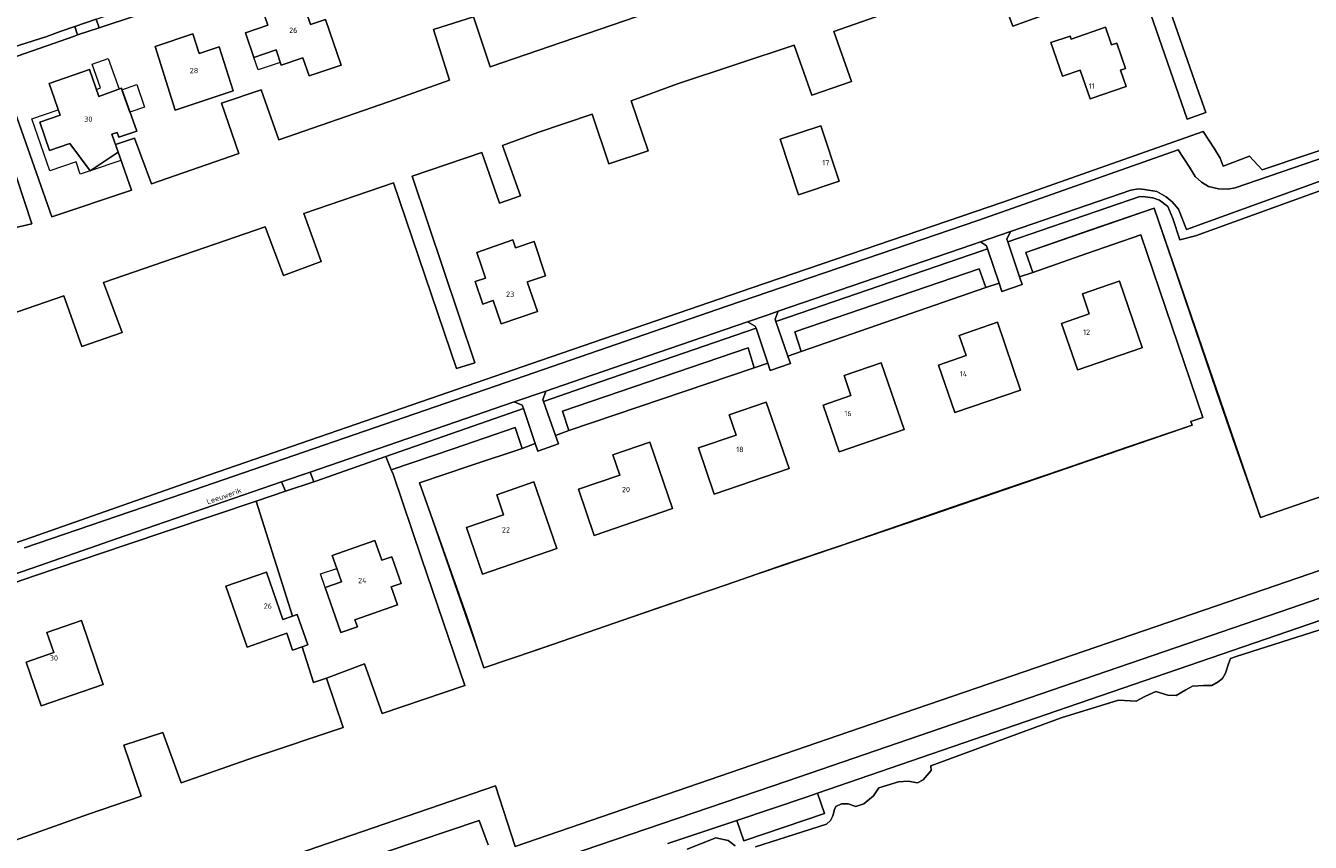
# Model space of a CAD drawing. Header units: metres. Extents: x 264570 to 266133, y 576109 to 577454.
# Tile 114 of 128: x 265097 to 265338, y 577110 to 577263. Entities that reach past the tile are written whole.
import ezdxf
from ezdxf.enums import TextEntityAlignment as Align

# ---------------------------------------------------------------- set-up
doc = ezdxf.new("R2010")
doc.units = ezdxf.units.M
for name, color, linetype, lineweight in [('B-BH-OG-BEBOUWING-G', 252, 'Continuous', 15), ('B-BH-OG-BEBOUWING-T50', 252, 'Continuous', 15), ('B-WE-OG-TOPOGRAFIE-G', 252, 'Continuous', 15)]:
    doc.layers.add(name, color=color, linetype=linetype, lineweight=lineweight)
doc.styles.add('NLCS-ISO-M200-T50', font='NLCS-ISO.ttf', dxfattribs={"height": 1})

msp = doc.modelspace()

# ---------------------------------------------------------------- linework, layer by layer
at = {"layer": 'B-BH-OG-BEBOUWING-G'}
for points in [[(265145.21, 577255.95), (265144.26, 577258.78), (265140.1, 577257.34), (265140.1, 577257.34), (265138.53, 577262.01), (265142.68, 577263.44), (265141.7, 577266.27), (265141.7, 577266.27), (265148.94, 577268.71), (265150.69, 577263.53), (265153.53, 577264.49), (265153.53, 577264.49), (265156.42, 577255.91), (265150.45, 577253.9), (265149.29, 577257.32), (265149.29, 577257.32), (265145.21, 577255.95)], [(265121.57, 577259.41), (265128.67, 577261.79), (265128.67, 577261.79), (265129.83, 577258.1), (265133.59, 577259.37), (265136.18, 577251.15), (265125.31, 577247.5), (265121.57, 577259.41)], [(265291.57, 577253.87), (265289.4, 577260.15), (265293, 577261.39), (265293.2, 577260.81), (265299.67, 577263.05), (265300.8, 577259.75), (265301.76, 577260.08), (265303.4, 577255.33), (265302.44, 577255), (265303.51, 577251.91), (265296.79, 577249.59), (265294.91, 577255.02), (265291.57, 577253.87)], [(265114.63, 577239.62), (265109.4, 577236.11), (265105.6, 577241.26), (265105.6, 577241.26), (265101.81, 577239.96), (265100, 577245.24), (265100, 577245.24), (265103.78, 577246.53), (265103.78, 577246.53), (265101.73, 577252.52), (265109.3, 577255.12), (265109.3, 577255.12), (265111.03, 577250.08), (265115.26, 577251.59), (265115.26, 577251.59), (265118.13, 577243.56), (265114.77, 577242.41), (265114.77, 577242.41), (265114.46, 577243.31), (265113.47, 577242.97), (265113.47, 577242.97), (265114.63, 577239.62)], [(265242.15, 577231.65), (265238.71, 577242.06), (265246.33, 577244.58), (265249.78, 577234.17), (265242.15, 577231.65)], [(265184.92, 577211.85), (265184.92, 577211.85), (265184.92, 577211.85), (265184.18, 577211.59), (265182.98, 577211.18), (265181.54, 577215.37), (265183.48, 577216.04), (265183.5, 577216.05), (265182.68, 577218.45), (265181.88, 577220.86), (265188.62, 577223.19), (265189.13, 577221.7), (265192.59, 577222.87), (265194.72, 577216.48), (265191.35, 577215.34), (265191.32, 577215.33), (265193.23, 577209.78), (265186.44, 577207.44), (265184.92, 577211.85)], [(265291.41, 577207.56), (265291.43, 577207.56), (265296.61, 577209.34), (265295.31, 577213.11), (265302.18, 577215.47), (265302.25, 577215.49), (265302.27, 577215.44), (265306.53, 577203.03), (265306.54, 577202.98), (265306.47, 577202.96), (265294.46, 577198.84), (265294.41, 577198.82), (265294.38, 577198.91), (265291.42, 577207.53), (265291.41, 577207.56)], [(265268.36, 577199.75), (265273.56, 577201.53), (265272.26, 577205.31), (265279.39, 577207.76), (265283.74, 577195.06), (265271.42, 577190.83), (265268.36, 577199.75)], [(265251.96, 577194.01), (265250.66, 577197.79), (265257.6, 577200.17), (265261.9, 577187.66), (265249.76, 577183.5), (265246.76, 577192.23), (265251.96, 577194.01)], [(265226.35, 577175.56), (265223.38, 577184.21), (265230.45, 577186.63), (265229.16, 577190.41), (265236.09, 577192.79), (265240.36, 577180.36), (265226.35, 577175.56)], [(265208.63, 577179.14), (265207.34, 577182.92), (265214.27, 577185.3), (265218.54, 577172.87), (265203.87, 577167.84), (265200.9, 577176.49), (265208.63, 577179.14)], [(265196.86, 577165.37), (265182.92, 577160.58), (265179.93, 577169.29), (265186.88, 577171.68), (265185.58, 577175.45), (265192.57, 577177.85), (265196.86, 577165.37)], [(265155.64, 577161.65), (265154.78, 577164.07), (265162.74, 577166.87), (265164.06, 577163.17), (265165.92, 577163.83), (265167.68, 577158.82), (265165.82, 577158.17), (265167, 577154.81), (265159.03, 577152), (265159.48, 577150.73), (265156.4, 577149.64), (265153.43, 577158.06), (265156.52, 577159.14), (265155.64, 577161.65)], [(265146.25, 577149.49), (265138.81, 577146.92), (265134.86, 577158.33), (265142.44, 577160.95), (265145.51, 577152.08), (265147.33, 577152.71), (265148.21, 577153.01), (265150.18, 577147.31), (265149.15, 577146.95), (265147.34, 577146.33), (265146.25, 577149.49)], [(265102.62, 577145.88), (265101.32, 577149.67), (265107.76, 577151.88), (265111.88, 577139.91), (265100.25, 577135.91), (265097.44, 577144.09), (265102.62, 577145.88)]]:
    msp.add_lwpolyline(points, close=True, dxfattribs=at)
at = {"layer": 'B-WE-OG-TOPOGRAFIE-G'}
for points in [[(265305.34, 577284.58), (265316.36, 577252.85), (265318.42, 577247.03), (265314.93, 577245.81), (265302.81, 577280.8)], [(265302.81, 577280.8), (265314.93, 577245.81), (265318.42, 577247.03), (265316.36, 577252.85), (265305.34, 577284.58)], [(265302.81, 577280.8), (265314.93, 577245.81), (265318.42, 577247.03), (265316.36, 577252.85), (265305.34, 577284.58)], [(265289.62, 577265.87), (265282.26, 577263.26), (265278.82, 577272.55)], [(265278.82, 577272.55), (265282.26, 577263.26), (265289.62, 577265.87)], [(265278.82, 577272.55), (265282.26, 577263.26), (265289.62, 577265.87)], [(265265.54, 577268.12), (265248.75, 577262.23), (265252.04, 577252.87), (265244.63, 577250.29), (265241.32, 577259.69), (265219.46, 577252.4), (265210.76, 577249.23), (265213.98, 577239.85), (265206.58, 577237.47), (265203.5, 577246.72), (265193.26, 577243.31), (265186.68, 577240.89), (265190.02, 577231.44), (265186.13, 577230.08), (265182.82, 577239.55), (265169.72, 577235.11), (265181.5, 577200.15), (265178.05, 577199.08), (265166.23, 577233.87), (265149.46, 577228.13), (265152.72, 577219.14), (265145.64, 577216.55), (265142.19, 577225.63), (265111.91, 577215.24), (265115.41, 577205.83), (265107.88, 577203.2), (265104.51, 577212.7), (265083.79, 577205.59)], [(265083.79, 577205.59), (265104.51, 577212.7), (265107.88, 577203.2), (265115.41, 577205.83), (265111.91, 577215.24), (265142.19, 577225.63), (265145.64, 577216.55), (265152.72, 577219.14), (265149.46, 577228.13), (265166.23, 577233.87), (265178.05, 577199.08), (265181.5, 577200.15), (265169.72, 577235.11), (265182.82, 577239.55), (265186.13, 577230.08), (265190.02, 577231.44), (265186.68, 577240.89), (265193.26, 577243.31), (265203.5, 577246.72), (265206.58, 577237.47), (265213.98, 577239.85), (265210.76, 577249.23), (265219.46, 577252.4), (265241.32, 577259.69), (265244.63, 577250.29), (265252.04, 577252.87), (265248.75, 577262.23), (265265.54, 577268.12)], [(265093.21, 577256.77), (265106.46, 577261.39), (265106.46, 577261.39), (265107.05, 577261.59), (265111.08, 577262.91), (265125.08, 577267.53)], [(265093.24, 577253.09), (265102.25, 577227.5), (265117.13, 577232.5), (265114.14, 577241.08), (265117.72, 577242.28), (265120.89, 577233.69), (265137.24, 577239.37), (265134.01, 577248.83), (265141.48, 577251.32), (265144.74, 577241.96), (265165.33, 577249.03), (265176.77, 577253.12), (265173.72, 577262.59), (265181.21, 577265.01), (265184.38, 577255.61), (265197.86, 577260.23), (265216.45, 577266.58)], [(265216.45, 577266.58), (265197.86, 577260.23), (265184.38, 577255.61), (265181.21, 577265.01), (265173.72, 577262.59), (265176.77, 577253.12), (265165.33, 577249.03), (265144.74, 577241.96), (265141.48, 577251.32), (265134.01, 577248.83), (265137.24, 577239.37), (265120.89, 577233.69), (265117.72, 577242.28), (265114.14, 577241.08), (265117.13, 577232.5), (265102.25, 577227.5), (265093.24, 577253.09)], [(265216.45, 577266.58), (265197.86, 577260.23), (265184.38, 577255.61), (265181.21, 577265.01), (265173.72, 577262.59), (265176.77, 577253.12), (265165.33, 577249.03), (265144.74, 577241.96), (265141.48, 577251.32), (265134.01, 577248.83), (265137.24, 577239.37), (265120.89, 577233.69), (265117.72, 577242.28), (265114.14, 577241.08), (265117.13, 577232.5), (265102.25, 577227.5), (265093.24, 577253.09)], [(265104.51, 577212.7), (265107.88, 577203.2), (265115.41, 577205.83), (265111.91, 577215.24), (265142.19, 577225.63), (265145.64, 577216.55), (265152.72, 577219.14), (265149.46, 577228.13), (265166.23, 577233.87), (265178.05, 577199.08), (265181.5, 577200.15), (265169.72, 577235.11), (265182.82, 577239.55), (265186.13, 577230.08), (265190.02, 577231.44), (265186.68, 577240.89), (265193.26, 577243.31), (265203.5, 577246.72), (265206.58, 577237.47), (265213.98, 577239.85), (265210.76, 577249.23), (265219.46, 577252.4), (265241.32, 577259.69), (265244.63, 577250.29), (265252.04, 577252.87), (265248.75, 577262.23), (265265.54, 577268.12)], [(265110.54, 577264.54), (265106.53, 577263.17), (265103.8, 577262.24), (265101.27, 577261.28), (265093.64, 577258.88)], [(265081.54, 577222.35), (265098.5, 577226.22), (265089.91, 577252.04)], [(265089.91, 577252.04), (265098.5, 577226.22), (265081.54, 577222.35)], [(265089.91, 577252.04), (265098.5, 577226.22), (265081.54, 577222.35)], [(265041.49, 577147.9), (265098.52, 577167.52), (265098.52, 577167.52), (265131.59, 577179.14), (265193.77, 577200.57), (265233.4, 577214.19), (265280.42, 577230.28), (265317.98, 577243.49), (265320.05, 577240.27), (265321.14, 577238.52), (265321.72, 577237.03), (265326.61, 577238.88), (265326.61, 577238.88), (265328.98, 577236.32), (265362.48, 577247.54)], [(265362.48, 577247.54), (265328.98, 577236.32), (265326.61, 577238.88), (265321.72, 577237.03), (265321.14, 577238.52), (265320.05, 577240.27), (265317.98, 577243.49), (265280.42, 577230.28), (265233.4, 577214.19), (265193.77, 577200.57), (265131.59, 577179.14), (265098.52, 577167.52), (265041.49, 577147.9)], [(265360.7, 577245.59), (265323.92, 577232.95), (265322.62, 577232.67), (265320.84, 577232.74), (265318.97, 577233.19), (265317.62, 577234.01), (265316.45, 577235.08), (265315.36, 577236.83), (265313.29, 577240.04), (265275.73, 577226.83), (265228.71, 577210.75), (265189.09, 577197.12), (265126.91, 577175.7), (265097.1, 577165.47)], [(265097.1, 577165.47), (265126.91, 577175.7), (265189.09, 577197.12), (265228.71, 577210.75), (265275.73, 577226.83), (265313.29, 577240.04), (265315.36, 577236.83), (265316.45, 577235.08), (265317.62, 577234.01), (265318.97, 577233.19), (265320.84, 577232.74), (265322.62, 577232.67), (265323.92, 577232.95), (265360.7, 577245.59)], [(265340.17, 577234.34), (265314.85, 577225.17), (265313.32, 577228.98), (265312.16, 577230.32), (265311.02, 577231.27), (265309.24, 577232.28), (265306.96, 577232.65), (265305.85, 577232.78), (265304.41, 577232.49), (265281.86, 577224.76), (265276.22, 577222.83), (265274.78, 577222.33), (265238.33, 577209.82), (265236.43, 577209.17), (265232.57, 577207.84), (265201.46, 577197.16), (265194.78, 577194.87), (265188.88, 577192.84), (265150.62, 577179.68), (265145.26, 577177.84), (265114.48, 577167.26), (265098.57, 577161.72), (265009.94, 577131.32)], [(265341.84, 577233.15), (265316.52, 577223.98), (265313.58, 577223.23), (265312.28, 577227.17), (265311.35, 577229.48), (265309.76, 577230.65), (265308.53, 577231.08), (265307.09, 577231.29), (265306.07, 577231.3), (265281.35, 577222.82), (265281.35, 577222.82), (265281.19, 577223.32), (265281.86, 577224.76), (265304.41, 577232.49), (265305.85, 577232.78), (265306.96, 577232.65), (265309.24, 577232.28), (265311.02, 577231.27), (265312.16, 577230.32), (265313.32, 577228.98), (265314.85, 577225.17), (265340.17, 577234.34)], [(265375.45, 577187.35), (265328.71, 577171.21), (265324.08, 577184.34), (265320.44, 577194.86), (265315.65, 577208.99), (265312.21, 577219.06), (265308.77, 577229.14), (265296.74, 577225), (265284.72, 577220.85), (265286.03, 577217.1), (265283.53, 577216.3), (265283.53, 577216.3), (265281.35, 577222.82), (265306.07, 577231.3), (265307.09, 577231.29), (265308.53, 577231.08), (265309.76, 577230.65), (265311.35, 577229.48), (265312.28, 577227.17), (265313.58, 577223.23), (265316.52, 577223.98), (265341.84, 577233.15)], [(265088.84, 577108.42), (265109.08, 577115.59), (265118.95, 577118.99), (265115.75, 577128.52), (265123.02, 577130.89), (265126.44, 577121.49), (265140.21, 577126.28), (265156.8, 577131.87), (265153.72, 577141.11), (265160.82, 577143.76), (265164.13, 577134.44), (265179.64, 577139.74), (265171.51, 577163.54), (265166.18, 577179.28), (265165.84, 577180.11), (265177.43, 577184.06), (265189.04, 577188.02), (265190.34, 577184.11), (265180.71, 577180.9), (265171.09, 577177.69), (265175.53, 577165.18), (265179.97, 577152.66), (265183.19, 577142.99), (265192.96, 577146.35), (265202.72, 577149.71), (265215.73, 577154.19), (265228.74, 577158.66), (265239.52, 577162.35), (265250.3, 577166.03), (265260.62, 577169.57), (265270.94, 577173.11), (265281.26, 577176.65), (265291.58, 577180.19), (265303.72, 577184.33), (265315.86, 577188.48), (265315.61, 577189.14), (265317.88, 577189.94), (265306.29, 577224.13), (265296.16, 577220.62), (265286.03, 577217.1), (265284.72, 577220.85), (265296.74, 577225), (265308.77, 577229.14), (265312.21, 577219.06), (265315.65, 577208.99), (265320.44, 577194.86), (265324.08, 577184.34), (265328.71, 577171.21), (265375.45, 577187.35)], [(265166.17, 577179.29), (265165.84, 577180.11), (265189.04, 577188.02), (265190.34, 577184.11), (265171.09, 577177.69), (265183.19, 577142.99), (265209.05, 577151.86), (265232.12, 577159.79), (265265.06, 577170.99), (265294.47, 577181.12), (265315.86, 577188.48), (265315.61, 577189.14), (265317.88, 577189.94), (265306.29, 577224.13), (265286.03, 577217.1), (265284.72, 577220.85), (265308.77, 577229.14), (265328.71, 577171.21), (265375.45, 577187.35)], [(265083.79, 577205.59), (265104.51, 577212.7)], [(265118.79, 577098.03), (265185.33, 577120.93), (265189.07, 577109.52), (265259.73, 577133.86), (265331.54, 577158.46), (265385.03, 577176.82), (265439.29, 577195.67)], [(265153.72, 577141.11), (265160.82, 577143.76), (265164.13, 577134.44), (265179.64, 577139.74), (265171.51, 577163.54), (265166.18, 577179.28)], [(265385.03, 577176.82), (265331.54, 577158.46), (265259.73, 577133.86), (265189.07, 577109.52), (265185.33, 577120.93), (265118.79, 577098.03)], [(265118.79, 577098.03), (265185.33, 577120.93), (265189.07, 577109.52), (265259.73, 577133.86), (265331.54, 577158.46), (265385.03, 577176.82)], [(265010.45, 577129.87), (265099.2, 577160.31), (265116.15, 577166.06), (265140.53, 577174.26), (265147.33, 577152.71), (265145.51, 577152.08), (265142.44, 577160.95), (265134.86, 577158.33), (265138.81, 577146.92), (265146.25, 577149.49), (265147.34, 577146.33), (265149.15, 577146.95), (265149.15, 577146.95), (265151.26, 577140.29), (265153.72, 577141.11), (265156.8, 577131.87), (265140.21, 577126.28), (265126.44, 577121.49), (265123.02, 577130.89), (265115.75, 577128.52), (265118.95, 577118.99), (265109.08, 577115.59), (265088.84, 577108.42)], [(265386.36, 577172.09), (265334.4, 577154.21), (265297.76, 577141.62), (265240.16, 577121.84), (265192.97, 577105.8)], [(265192.97, 577105.8), (265240.16, 577121.84), (265240.16, 577121.84), (265297.76, 577141.62), (265334.4, 577154.21), (265386.36, 577172.09)], [(265217.67, 577110.08), (265230.58, 577114.43), (265230.58, 577114.43), (265231.87, 577110.59), (265231.87, 577110.59), (265246.99, 577115.71), (265246.99, 577115.71), (265245.67, 577119.53), (265245.67, 577119.53), (265292.56, 577135.63), (265339.98, 577151.94)], [(265339.98, 577151.94), (265292.56, 577135.63), (265245.67, 577119.53), (265245.67, 577119.53), (265243.78, 577118.88), (265230.58, 577114.43), (265230.58, 577114.43), (265217.67, 577110.08)], [(265348.24, 577152.81), (265324.13, 577145.16), (265324.13, 577145.16), (265323.09, 577144.75), (265322.72, 577143.78), (265322.72, 577143.78), (265322.15, 577142.03), (265322.15, 577142.03), (265321.59, 577141.01), (265321.59, 577141.01), (265320.73, 577140.42), (265319.57, 577139.71), (265319.57, 577139.71), (265317.99, 577139.73), (265315.93, 577139.58), (265315.93, 577139.58), (265314.71, 577138.87), (265312.87, 577137.86), (265311.3, 577137.88), (265311.3, 577137.88), (265309.07, 577138.58), (265306.99, 577137.64), (265306.99, 577137.64), (265305.4, 577136.76), (265305.4, 577136.76), (265302.07, 577136.98), (265291.36, 577133.68), (265291.36, 577133.68), (265266.92, 577124.64), (265266.92, 577124.64), (265266.97, 577123.79), (265266.97, 577123.79), (265265.49, 577122.05), (265265.49, 577122.05), (265264.45, 577121.46), (265262.7, 577121.79), (265262.7, 577121.79), (265260.88, 577121.69), (265257.17, 577120.53), (265257.17, 577120.53), (265256.18, 577119.03), (265256.18, 577119.03), (265254.4, 577117.54), (265252.87, 577117.02), (265252.87, 577117.02), (265251.43, 577117.52), (265250.21, 577117.54), (265249.12, 577117.01), (265248.86, 577116.47), (265248.55, 577115.32), (265248.55, 577115.32), (265248.11, 577114.42), (265248.11, 577114.42), (265247.37, 577113.76), (265247.37, 577113.76), (265238.36, 577110.86), (265238.36, 577110.86), (265234.1, 577109.46)], [(265234.1, 577109.46), (265238.36, 577110.86), (265247.37, 577113.76), (265248.11, 577114.42), (265248.55, 577115.32), (265248.86, 577116.47), (265249.12, 577117.01), (265250.21, 577117.54), (265251.43, 577117.52), (265252.87, 577117.02), (265254.4, 577117.54), (265256.18, 577119.03), (265257.17, 577120.53), (265260.88, 577121.69), (265262.7, 577121.79), (265264.45, 577121.46), (265265.49, 577122.05), (265266.97, 577123.79), (265266.92, 577124.64), (265291.36, 577133.68), (265302.07, 577136.98), (265305.4, 577136.76), (265306.99, 577137.64), (265309.07, 577138.58), (265311.3, 577137.88), (265312.87, 577137.86), (265314.71, 577138.87), (265315.93, 577139.58), (265317.99, 577139.73), (265319.57, 577139.71), (265320.73, 577140.42), (265321.59, 577141.01), (265322.15, 577142.03), (265322.72, 577143.78), (265323.09, 577144.75), (265324.13, 577145.16), (265348.24, 577152.81)], [(265025.67, 577086.81), (265039.43, 577091.52), (265041.48, 577092.38), (265038.26, 577101.83), (265045.68, 577104.37), (265048.99, 577094.92), (265063.39, 577099.83), (265081.1, 577106), (265078.04, 577115.47), (265085.51, 577118.08), (265088.84, 577108.42), (265109.08, 577115.59), (265118.95, 577118.99), (265115.75, 577128.52), (265123.02, 577130.89), (265126.44, 577121.49), (265140.21, 577126.28), (265156.8, 577131.87), (265153.72, 577141.11)], [(265183.96, 577109.87), (265182.32, 577114.44), (265153.55, 577104.76)], [(265153.55, 577104.76), (265182.32, 577114.44), (265182.32, 577114.44), (265183.96, 577109.87)], [(265230.28, 577109.7), (265228.96, 577110.69), (265226.67, 577111.15), (265226.67, 577111.15), (265221.3, 577109.04)], [(265221.3, 577109.04), (265226.67, 577111.15), (265228.96, 577110.69), (265230.28, 577109.7)]]:
    msp.add_lwpolyline(points, dxfattribs=at)
for points in [[(265111.08, 577262.91), (265110.54, 577264.54), (265110.54, 577264.54), (265125.55, 577269.69), (265125.55, 577269.69), (265126.16, 577267.91), (265126.16, 577267.91), (265125.08, 577267.53), (265111.08, 577262.91)], [(265138.53, 577262.01), (265140.1, 577257.34), (265144.26, 577258.78), (265145.21, 577255.95), (265149.29, 577257.32), (265150.45, 577253.9), (265156.42, 577255.91), (265153.53, 577264.49), (265150.69, 577263.53), (265148.94, 577268.71), (265141.7, 577266.27), (265142.68, 577263.44), (265138.53, 577262.01)], [(265111.08, 577262.91), (265107.05, 577261.59), (265107.05, 577261.59), (265106.53, 577263.17), (265106.53, 577263.17), (265110.54, 577264.54), (265110.54, 577264.54), (265111.08, 577262.91)], [(265073.37, 577252.08), (265072.8, 577253.9), (265072.8, 577253.9), (265086.88, 577256.99), (265086.88, 577256.99), (265093.64, 577258.88), (265101.27, 577261.28), (265103.8, 577262.24), (265103.8, 577262.24), (265106.53, 577263.17), (265106.53, 577263.17), (265107.05, 577261.59), (265107.05, 577261.59), (265106.46, 577261.39), (265093.21, 577256.77), (265086.41, 577254.9), (265073.37, 577252.08)], [(265129.83, 577258.1), (265128.67, 577261.79), (265121.57, 577259.41), (265125.31, 577247.5), (265136.18, 577251.15), (265133.59, 577259.37), (265129.83, 577258.1)], [(265291.57, 577253.87), (265294.91, 577255.02), (265296.79, 577249.59), (265303.51, 577251.91), (265302.44, 577255), (265303.4, 577255.33), (265301.76, 577260.08), (265300.8, 577259.75), (265299.67, 577263.05), (265293.2, 577260.81), (265293, 577261.39), (265289.4, 577260.15), (265291.57, 577253.87)], [(265110.58, 577251.4), (265111.34, 577251.67), (265109.76, 577256.11), (265112.8, 577257.19), (265114.85, 577251.44), (265111.03, 577250.08), (265110.58, 577251.4)], [(265145.04, 577256.44), (265140.88, 577255.04), (265140.1, 577257.34), (265144.26, 577258.78), (265145.04, 577256.44)], [(265101.81, 577239.96), (265105.6, 577241.26), (265109.4, 577236.11), (265114.63, 577239.62), (265113.47, 577242.97), (265114.46, 577243.31), (265114.77, 577242.41), (265118.13, 577243.56), (265115.26, 577251.59), (265111.03, 577250.08), (265109.3, 577255.12), (265101.73, 577252.52), (265103.78, 577246.53), (265100, 577245.24), (265101.81, 577239.96)], [(265115.36, 577251.32), (265118.15, 577252.28), (265119.59, 577248.09), (265116.85, 577247.15), (265115.36, 577251.32)], [(265106.77, 577237.83), (265101.84, 577236.14), (265098.51, 577245.86), (265103.43, 577247.55), (265103.78, 577246.53), (265100, 577245.24), (265101.81, 577239.96), (265105.6, 577241.26), (265109.4, 577236.11), (265107.57, 577235.49), (265106.77, 577237.83)], [(265238.71, 577242.06), (265242.15, 577231.65), (265249.78, 577234.17), (265246.33, 577244.58), (265238.71, 577242.06)], [(265109.4, 577236.11), (265114.63, 577239.62), (265115.15, 577238.09), (265109.4, 577236.11)], [(265286.03, 577217.1), (265296.16, 577220.62), (265306.29, 577224.13), (265317.88, 577189.94), (265315.61, 577189.14), (265315.86, 577188.48), (265303.72, 577184.33), (265291.58, 577180.19), (265281.26, 577176.65), (265270.94, 577173.11), (265260.62, 577169.57), (265250.3, 577166.03), (265239.52, 577162.35), (265228.74, 577158.66), (265215.73, 577154.19), (265202.72, 577149.71), (265192.96, 577146.35), (265183.19, 577142.99), (265179.97, 577152.66), (265175.53, 577165.18), (265171.09, 577177.69), (265180.71, 577180.9), (265190.34, 577184.11), (265192.79, 577185.06), (265193.27, 577183.62), (265197.14, 577184.97), (265196.6, 577186.52), (265199.09, 577187.48), (265233.82, 577199.2), (265236.36, 577200.09), (265236.82, 577198.71), (265240.62, 577200.03), (265240.15, 577201.4), (265242.66, 577202.28), (265277.2, 577214.27), (265279.71, 577215.07), (265280.24, 577213.5), (265284.03, 577214.81), (265283.53, 577216.3), (265286.03, 577217.1)], [(265184.92, 577211.85), (265184.92, 577211.85), (265186.44, 577207.44), (265193.23, 577209.78), (265191.32, 577215.33), (265191.35, 577215.34), (265194.72, 577216.48), (265192.59, 577222.87), (265189.13, 577221.7), (265188.62, 577223.19), (265181.88, 577220.86), (265182.68, 577218.45), (265183.5, 577216.05), (265183.48, 577216.04), (265181.54, 577215.37), (265182.98, 577211.18), (265184.18, 577211.59), (265184.92, 577211.85), (265184.92, 577211.85)], [(265237.91, 577207.91), (265237.75, 577208.37), (265238.33, 577209.82), (265274.78, 577222.33), (265276.22, 577222.83), (265277.36, 577222.06), (265277.54, 577221.51), (265276.45, 577221.14), (265238.09, 577207.97), (265237.91, 577207.91)], [(265283.53, 577216.3), (265284.03, 577214.81), (265280.24, 577213.5), (265279.71, 577215.07), (265277.54, 577221.51), (265277.36, 577222.06), (265276.22, 577222.83), (265281.86, 577224.76), (265281.19, 577223.32), (265281.35, 577222.82), (265283.53, 577216.3)], [(265277.2, 577214.27), (265276, 577217.77), (265241.46, 577205.95), (265242.66, 577202.28), (265240.15, 577201.4), (265237.91, 577207.91), (265238.09, 577207.97), (265276.45, 577221.14), (265277.54, 577221.51), (265279.71, 577215.07), (265277.2, 577214.27)], [(265277.2, 577214.27), (265242.66, 577202.28), (265241.46, 577205.95), (265276, 577217.77), (265277.2, 577214.27)], [(265291.43, 577207.56), (265291.41, 577207.56), (265291.42, 577207.53), (265294.38, 577198.91), (265294.41, 577198.82), (265294.46, 577198.84), (265306.47, 577202.96), (265306.54, 577202.98), (265306.53, 577203.03), (265302.27, 577215.44), (265302.25, 577215.49), (265302.18, 577215.47), (265295.31, 577213.11), (265296.61, 577209.34), (265291.43, 577207.56)], [(265236.36, 577200.09), (265234.17, 577206.63), (265234.04, 577207.01), (265232.57, 577207.84), (265236.43, 577209.17), (265238.33, 577209.82), (265237.75, 577208.37), (265237.91, 577207.91), (265240.15, 577201.4), (265240.62, 577200.03), (265236.82, 577198.71), (265236.36, 577200.09)], [(265194.37, 577192.91), (265194.25, 577193.25), (265194.78, 577194.87), (265201.46, 577197.16), (265232.57, 577207.84), (265234.04, 577207.01), (265234.17, 577206.63), (265203.13, 577195.97), (265194.37, 577192.91)], [(265233.82, 577199.2), (265232.69, 577202.95), (265197.9, 577191.13), (265199.09, 577187.48), (265196.6, 577186.52), (265194.37, 577192.91), (265203.13, 577195.97), (265234.17, 577206.63), (265236.36, 577200.09), (265233.82, 577199.2)], [(265273.56, 577201.53), (265268.36, 577199.75), (265271.42, 577190.83), (265283.74, 577195.06), (265279.39, 577207.76), (265272.26, 577205.31), (265273.56, 577201.53)], [(265232.69, 577202.95), (265233.82, 577199.2), (265199.09, 577187.48), (265197.9, 577191.13), (265232.69, 577202.95)], [(265250.66, 577197.79), (265251.96, 577194.01), (265246.76, 577192.23), (265249.76, 577183.5), (265261.9, 577187.66), (265257.6, 577200.17), (265250.66, 577197.79)], [(265192.79, 577185.06), (265190.59, 577191.59), (265190.37, 577192.24), (265188.88, 577192.84), (265194.78, 577194.87), (265194.25, 577193.25), (265194.37, 577192.91), (265196.6, 577186.52), (265197.14, 577184.97), (265193.27, 577183.62), (265192.79, 577185.06)], [(265188.88, 577192.84), (265190.37, 577192.24), (265190.59, 577191.59), (265164.83, 577182.6), (265151.68, 577178.01), (265151.31, 577177.88), (265150.62, 577179.68), (265188.88, 577192.84)], [(265190.59, 577191.59), (265192.79, 577185.06), (265190.34, 577184.11), (265189.04, 577188.02), (265177.43, 577184.06), (265165.84, 577180.11), (265164.83, 577182.6), (265190.59, 577191.59)], [(265223.38, 577184.21), (265226.35, 577175.56), (265240.36, 577180.36), (265236.09, 577192.79), (265229.16, 577190.41), (265230.45, 577186.63), (265223.38, 577184.21)], [(265207.34, 577182.92), (265208.63, 577179.14), (265200.9, 577176.49), (265203.87, 577167.84), (265218.54, 577172.87), (265214.27, 577185.3), (265207.34, 577182.92)], [(265147.33, 577152.71), (265140.53, 577174.26), (265146.02, 577176.1), (265151.31, 577177.88), (265151.68, 577178.01), (265164.83, 577182.6), (265165.84, 577180.11), (265166.18, 577179.28), (265171.51, 577163.54), (265179.64, 577139.74), (265164.13, 577134.44), (265160.82, 577143.76), (265153.72, 577141.11), (265151.26, 577140.29), (265149.15, 577146.95), (265150.18, 577147.31), (265148.21, 577153.01), (265147.33, 577152.71)], [(265150.62, 577179.68), (265151.31, 577177.88), (265151.31, 577177.88), (265146.02, 577176.1), (265146.02, 577176.1), (265145.26, 577177.84), (265145.26, 577177.84), (265150.62, 577179.68)], [(265099.2, 577160.31), (265010.45, 577129.87), (265010.45, 577129.87), (265009.94, 577131.32), (265009.94, 577131.32), (265098.57, 577161.72), (265098.57, 577161.72), (265114.48, 577167.26), (265145.26, 577177.84), (265145.26, 577177.84), (265146.02, 577176.1), (265146.02, 577176.1), (265140.53, 577174.26), (265140.53, 577174.26), (265116.15, 577166.06), (265099.2, 577160.31)], [(265182.92, 577160.58), (265196.86, 577165.37), (265192.57, 577177.85), (265185.58, 577175.45), (265186.88, 577171.68), (265179.93, 577169.29), (265182.92, 577160.58)], [(265156.52, 577159.14), (265153.43, 577158.06), (265156.4, 577149.64), (265159.48, 577150.73), (265159.03, 577152), (265167, 577154.81), (265165.82, 577158.17), (265167.68, 577158.82), (265165.92, 577163.83), (265164.06, 577163.17), (265162.74, 577166.87), (265154.78, 577164.07), (265155.64, 577161.65), (265156.52, 577159.14)], [(265155.64, 577161.65), (265156.52, 577159.14), (265153.43, 577158.06), (265152.56, 577160.6), (265155.64, 577161.65)], [(265101.32, 577149.67), (265102.62, 577145.88), (265097.44, 577144.09), (265100.25, 577135.91), (265111.88, 577139.91), (265107.76, 577151.88), (265101.32, 577149.67)], [(265245.67, 577119.53), (265246.99, 577115.71), (265231.87, 577110.59), (265230.58, 577114.43), (265230.58, 577114.43), (265243.78, 577118.88), (265245.67, 577119.53)]]:
    msp.add_lwpolyline(points, close=True, dxfattribs=at)

# ---------------------------------------------------------------- texts
at = {"layer": 'B-BH-OG-BEBOUWING-T50', "style": 'NLCS-ISO-M200-T50'}
for s, p in [('26', (265147.47, 577262.46)), ('28', (265128.87, 577254.92)), ('11', (265297.04, 577252.03)), ('30', (265109.07, 577245.8)), ('17', (265247.25, 577237.66)), ('23', (265188.1, 577213.02)), ('12', (265296.11, 577205.89)), ('14', (265273.05, 577198.1)), ('16', (265251.4, 577190.67)), ('18', (265231.15, 577183.94)), ('20', (265209.8, 577176.42)), ('22', (265187.3, 577168.87)), ('24', (265160.4, 577159.37)), ('26', (265142.7, 577154.59)), ('30', (265102.62, 577144.84))]:
    msp.add_text(s, height=1, dxfattribs=at).set_placement(p, align=Align.MIDDLE)
at = {"layer": 'B-WE-OG-TOPOGRAFIE-G', "style": 'NLCS-ISO-M200-T50'}
msp.add_text('Leeuwerik', height=1, rotation=19.2, dxfattribs=at).set_placement((265134.49, 577175.22), align=Align.MIDDLE)

doc.saveas('drawing.dxf')
